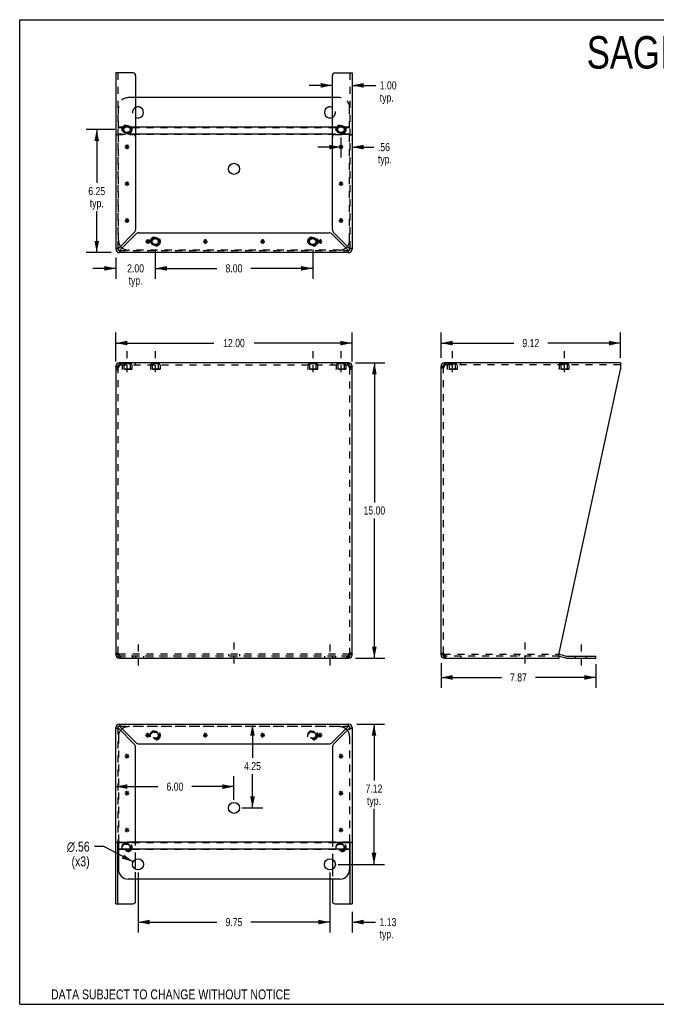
# Model space of a CAD drawing. Header units: inches. Extents: x 0 to 64.7, y 0 to 50.
# Tile 1 of 3: x 0 to 32.4, y 0 to 50. Entities that reach past the tile are written whole.
import ezdxf

# ---------------------------------------------------------------- set-up
doc = ezdxf.new("R2010")
doc.units = ezdxf.units.IN
doc.header["$LTSCALE"] = 3.558824
doc.header["$MEASUREMENT"] = 0
doc.linetypes.add('DASHED', pattern=[0.2, 0.1, -0.1])
doc.linetypes.add('HIDDEN', pattern=[0.2, 0.1, -0.1])
doc.layers.get('0').update_dxf_attribs({"linetype": 'CONTINUOUS'})
doc.layers.add('DEFAULT_2', color=8, linetype='HIDDEN')
doc.layers.add('DIMENSIONS', color=7, linetype='CONTINUOUS')
doc.styles.get("Standard").update_dxf_attribs({"font": 'txt', "width": 0.8})
doc.styles.add('TEXTSTYLE_1', font='gdt', dxfattribs={"width": 0.8})
doc.dimstyles.new('DIMSTYLE_1', dxfattribs={"dimtxt": 0.411765, "dimasz": 0.588235, "dimexe": 0.09, "dimexo": 0.07, "dimgap": 0.035, "dimtad": 0, "dimtih": 1, "dimtoh": 1, "dimzin": 4, "dimdsep": 46, "dimtxsty": 'Standard', "dimblk": '_FILLED', "dimblk1": '_FILLED', "dimblk2": '_FILLED', "dimcen": 0.09, "dimadec": 0, "dimazin": 0, "dimtfac": 1, "dimtofl": 0, "dimtmove": 0, "dimatfit": 3, "dimldrblk": '_FILLED', "dimfxl": 1, "dimtolj": 1, "dimtzin": 4, "dimarcsym": 0})
doc.dimstyles.new('DIMSTYLE_2', dxfattribs={"dimtxt": 0.5, "dimasz": 0.588235, "dimexe": 0.09, "dimexo": 0.07, "dimgap": 0.09, "dimtad": 0, "dimtih": 1, "dimtoh": 1, "dimzin": 4, "dimdsep": 46, "dimtxsty": 'Standard', "dimblk": '_FILLED', "dimblk1": '_FILLED', "dimblk2": '_FILLED', "dimcen": 0.09, "dimadec": 0, "dimazin": 0, "dimtfac": 1, "dimtofl": 0, "dimtmove": 0, "dimatfit": 3, "dimldrblk": '_FILLED', "dimfxl": 1, "dimtolj": 1, "dimtzin": 4, "dimarcsym": 0})

# ---------------------------------------------------------------- blocks, each defined once
blk = doc.blocks.new('_FILLED')
at = {"color": 0, "linetype": 'ByBlock'}
blk.add_solid([(0, 0), (-1, 0.2), (-1, -0.2)], dxfattribs=at)
blk = doc.blocks.new('*D1')
at = {"layer": 'DIMENSIONS', "color": 2, "linetype": 'Continuous'}
for p, q in [((4.89, 32.649), (4.89, 34.108)), ((16.89, 32.649), (16.89, 34.108)), ((4.89, 33.578), (9.861, 33.578)), ((16.89, 33.578), (11.919, 33.578))]:
    blk.add_line(p, q, dxfattribs=at)
at = {"layer": 'DIMENSIONS', "color": 2, "linetype": 'Continuous', "xscale": 0.5882352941, "yscale": 0.5882352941, "zscale": 0.5882352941, "rotation": 180}
blk.add_blockref('_FILLED', (4.89, 33.578), dxfattribs=at)
at = {"layer": 'DIMENSIONS', "color": 2, "linetype": 'Continuous', "xscale": 0.5882352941, "yscale": 0.5882352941, "zscale": 0.5882352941}
blk.add_blockref('_FILLED', (16.89, 33.578), dxfattribs=at)
at = {"layer": 'DIMENSIONS', "color": 2, "linetype": 'Continuous', "insert": (10.89, 33.784), "char_height": 0.4118, "width": 1.64706, "attachment_point": 2, "line_spacing_factor": 0.9}
blk.add_mtext('12.00', dxfattribs=at)
blk = doc.blocks.new('*D2')
at = {"layer": 'DIMENSIONS', "color": 2, "linetype": 'Continuous'}
for p, q in [((17.059, 32.578), (18.554, 32.578)), ((18.024, 32.578), (18.024, 25.489)), ((18.024, 17.578), (18.024, 24.666)), ((17.059, 17.578), (18.554, 17.578))]:
    blk.add_line(p, q, dxfattribs=at)
at = {"layer": 'DIMENSIONS', "color": 2, "linetype": 'Continuous', "xscale": 0.5882352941, "yscale": 0.5882352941, "zscale": 0.5882352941}
for p, rotation in [((18.024, 32.578), 90), ((18.024, 17.578), 270)]:
    blk.add_blockref('_FILLED', p, dxfattribs=dict(at, rotation=rotation))
at = {"layer": 'DIMENSIONS', "color": 2, "linetype": 'Continuous', "insert": (18.024, 25.283), "char_height": 0.4118, "width": 1.64706, "attachment_point": 2, "line_spacing_factor": 0.9}
blk.add_mtext('15.00', dxfattribs=at)
blk = doc.blocks.new('*D3')
at = {"layer": 'DIMENSIONS', "color": 2, "linetype": 'Continuous'}
for p, q in [((21.412, 32.823), (21.412, 34.108)), ((30.535, 32.823), (30.535, 34.108)), ((21.412, 33.578), (25.109, 33.578)), ((30.535, 33.578), (26.838, 33.578))]:
    blk.add_line(p, q, dxfattribs=at)
at = {"layer": 'DIMENSIONS', "color": 2, "linetype": 'Continuous', "xscale": 0.5882352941, "yscale": 0.5882352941, "zscale": 0.5882352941, "rotation": 180}
blk.add_blockref('_FILLED', (21.412, 33.578), dxfattribs=at)
at = {"layer": 'DIMENSIONS', "color": 2, "linetype": 'Continuous', "xscale": 0.5882352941, "yscale": 0.5882352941, "zscale": 0.5882352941}
blk.add_blockref('_FILLED', (30.535, 33.578), dxfattribs=at)
at = {"layer": 'DIMENSIONS', "color": 2, "linetype": 'Continuous', "insert": (25.974, 33.784), "char_height": 0.4118, "width": 1.31765, "attachment_point": 2, "line_spacing_factor": 0.9}
blk.add_mtext('9.12', dxfattribs=at)
blk = doc.blocks.new('*D4')
at = {"layer": 'DIMENSIONS', "color": 2, "linetype": 'Continuous'}
for p, q in [((21.412, 17.332), (21.412, 16.07)), ((29.281, 17.272), (29.281, 16.07)), ((21.412, 16.599), (24.482, 16.599)), ((29.281, 16.599), (26.211, 16.599))]:
    blk.add_line(p, q, dxfattribs=at)
at = {"layer": 'DIMENSIONS', "color": 2, "linetype": 'Continuous', "xscale": 0.5882352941, "yscale": 0.5882352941, "zscale": 0.5882352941, "rotation": 180}
blk.add_blockref('_FILLED', (21.412, 16.599), dxfattribs=at)
at = {"layer": 'DIMENSIONS', "color": 2, "linetype": 'Continuous', "xscale": 0.5882352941, "yscale": 0.5882352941, "zscale": 0.5882352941}
blk.add_blockref('_FILLED', (29.281, 16.599), dxfattribs=at)
at = {"layer": 'DIMENSIONS', "color": 2, "linetype": 'Continuous', "insert": (25.346, 16.805), "char_height": 0.4118, "width": 1.31765, "attachment_point": 2, "line_spacing_factor": 0.9}
blk.add_mtext('7.87', dxfattribs=at)
blk = doc.blocks.new('*D5')
at = {"layer": 'DIMENSIONS', "color": 2, "linetype": 'Continuous'}
for p, q in [((11.831, 14.226), (11.831, 12.512)), ((11.831, 9.974), (11.831, 11.688)), ((11.302, 9.974), (12.361, 9.974))]:
    blk.add_line(p, q, dxfattribs=at)
at = {"layer": 'DIMENSIONS', "color": 2, "linetype": 'Continuous', "xscale": 0.5882352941, "yscale": 0.5882352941, "zscale": 0.5882352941}
for p, rotation in [((11.831, 14.226), 90), ((11.831, 9.974), 270)]:
    blk.add_blockref('_FILLED', p, dxfattribs=dict(at, rotation=rotation))
at = {"layer": 'DIMENSIONS', "color": 2, "linetype": 'Continuous', "insert": (11.831, 12.306), "char_height": 0.4118, "width": 1.31765, "attachment_point": 2, "line_spacing_factor": 0.9}
blk.add_mtext('4.25', dxfattribs=at)
blk = doc.blocks.new('*D6')
at = {"layer": 'DIMENSIONS', "color": 2, "linetype": 'Continuous'}
for p, q in [((10.89, 10.386), (10.89, 11.584)), ((4.89, 11.055), (7.025, 11.055)), ((10.89, 11.055), (8.755, 11.055))]:
    blk.add_line(p, q, dxfattribs=at)
at = {"layer": 'DIMENSIONS', "color": 2, "linetype": 'Continuous', "xscale": 0.5882352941, "yscale": 0.5882352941, "zscale": 0.5882352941, "rotation": 180}
blk.add_blockref('_FILLED', (4.89, 11.055), dxfattribs=at)
at = {"layer": 'DIMENSIONS', "color": 2, "linetype": 'Continuous', "xscale": 0.5882352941, "yscale": 0.5882352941, "zscale": 0.5882352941}
blk.add_blockref('_FILLED', (10.89, 11.055), dxfattribs=at)
at = {"layer": 'DIMENSIONS', "color": 2, "linetype": 'Continuous', "insert": (7.89, 11.26), "char_height": 0.4118, "width": 1.31765, "attachment_point": 2, "line_spacing_factor": 0.9}
blk.add_mtext('6.00', dxfattribs=at)
blk = doc.blocks.new('*D7')
at = {"layer": 'DIMENSIONS', "color": 2, "linetype": 'Continuous'}
for p, q in [((15.765, 6.695), (15.765, 3.646)), ((16.89, 4.691), (16.89, 3.646)), ((15.765, 4.175), (14.589, 4.175)), ((16.89, 4.175), (18.081, 4.175))]:
    blk.add_line(p, q, dxfattribs=at)
at = {"layer": 'DIMENSIONS', "color": 2, "linetype": 'Continuous', "xscale": 0.5882352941, "yscale": 0.5882352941, "zscale": 0.5882352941}
blk.add_blockref('_FILLED', (15.765, 4.175), dxfattribs=at)
at = {"layer": 'DIMENSIONS', "color": 2, "linetype": 'Continuous', "xscale": 0.5882352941, "yscale": 0.5882352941, "zscale": 0.5882352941, "rotation": 180}
blk.add_blockref('_FILLED', (16.89, 4.175), dxfattribs=at)
at = {"layer": 'DIMENSIONS', "color": 2, "linetype": 'Continuous', "insert": (18.287, 4.381), "char_height": 0.4118, "width": 1.31765, "attachment_point": 1, "line_spacing_factor": 0.9}
blk.add_mtext('1.13\\Ptyp.', dxfattribs=at)
blk = doc.blocks.new('*D8')
at = {"layer": 'DIMENSIONS', "color": 2, "linetype": 'Continuous'}
for p, q in [((6.015, 6.695), (6.015, 3.646)), ((15.765, 6.695), (15.765, 3.646)), ((6.015, 4.175), (10.025, 4.175)), ((15.765, 4.175), (11.755, 4.175))]:
    blk.add_line(p, q, dxfattribs=at)
at = {"layer": 'DIMENSIONS', "color": 2, "linetype": 'Continuous', "xscale": 0.5882352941, "yscale": 0.5882352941, "zscale": 0.5882352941, "rotation": 180}
blk.add_blockref('_FILLED', (6.015, 4.175), dxfattribs=at)
at = {"layer": 'DIMENSIONS', "color": 2, "linetype": 'Continuous', "xscale": 0.5882352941, "yscale": 0.5882352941, "zscale": 0.5882352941}
blk.add_blockref('_FILLED', (15.765, 4.175), dxfattribs=at)
at = {"layer": 'DIMENSIONS', "color": 2, "linetype": 'Continuous', "insert": (10.89, 4.381), "char_height": 0.4118, "width": 1.31765, "attachment_point": 2, "line_spacing_factor": 0.9}
blk.add_mtext('9.75', dxfattribs=at)
blk = doc.blocks.new('*D9')
at = {"layer": 'DIMENSIONS', "color": 2, "linetype": 'Continuous'}
for p, q in [((17.135, 14.226), (18.535, 14.226)), ((18.006, 14.226), (18.006, 11.364)), ((18.006, 7.107), (18.006, 9.923)), ((16.177, 7.107), (18.535, 7.107))]:
    blk.add_line(p, q, dxfattribs=at)
at = {"layer": 'DIMENSIONS', "color": 2, "linetype": 'Continuous', "xscale": 0.5882352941, "yscale": 0.5882352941, "zscale": 0.5882352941}
for p, rotation in [((18.006, 14.226), 90), ((18.006, 7.107), 270)]:
    blk.add_blockref('_FILLED', p, dxfattribs=dict(at, rotation=rotation))
at = {"layer": 'DIMENSIONS', "color": 2, "linetype": 'Continuous', "insert": (18.006, 11.158), "char_height": 0.4118, "width": 1.31765, "attachment_point": 2, "line_spacing_factor": 0.9}
blk.add_mtext('7.12\\Ptyp.', dxfattribs=at)
blk = doc.blocks.new('*D10')
at = {"layer": 'DIMENSIONS', "color": 2, "linetype": 'Continuous'}
for p, q in [((4.269, 8.008), (3.806, 8.008)), ((5.765, 7.236), (4.269, 8.008))]:
    blk.add_line(p, q, dxfattribs=at)
at = {"layer": 'DIMENSIONS', "color": 2, "linetype": 'Continuous', "xscale": 0.5882352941, "yscale": 0.5882352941, "zscale": 0.5882352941, "rotation": 332.6934381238}
blk.add_blockref('_FILLED', (5.765, 7.236), dxfattribs=at)
at = {"layer": 'DIMENSIONS', "color": 2, "linetype": 'Continuous', "insert": (3.556, 8.258), "char_height": 0.5, "width": 1.86667, "attachment_point": 3, "line_spacing_factor": 0.9, "style": 'TEXTSTYLE_1'}
blk.add_mtext('{\\Fgdt;n}\\Ftxt;.56\\P(x3)', dxfattribs=at)
blk = doc.blocks.new('*D11')
at = {"layer": 'DIMENSIONS', "color": 2, "linetype": 'Continuous'}
for p, q in [((4.834, 44.423), (3.387, 44.423)), ((3.916, 44.423), (3.916, 41.71)), ((3.916, 38.173), (3.916, 40.269)), ((4.645, 38.173), (3.387, 38.173))]:
    blk.add_line(p, q, dxfattribs=at)
at = {"layer": 'DIMENSIONS', "color": 2, "linetype": 'Continuous', "xscale": 0.5882352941, "yscale": 0.5882352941, "zscale": 0.5882352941}
for p, rotation in [((3.916, 44.423), 90), ((3.916, 38.173), 270)]:
    blk.add_blockref('_FILLED', p, dxfattribs=dict(at, rotation=rotation))
at = {"layer": 'DIMENSIONS', "color": 2, "linetype": 'Continuous', "insert": (3.916, 41.504), "char_height": 0.4118, "width": 1.31765, "attachment_point": 2, "line_spacing_factor": 0.9}
blk.add_mtext('6.25\\Ptyp.', dxfattribs=at)
blk = doc.blocks.new('*D12')
at = {"layer": 'DIMENSIONS', "color": 2, "linetype": 'Continuous'}
for p, q in [((6.89, 38.324), (6.89, 36.843)), ((4.89, 37.928), (4.89, 36.843)), ((4.89, 37.372), (3.714, 37.372)), ((6.89, 37.372), (8.066, 37.372))]:
    blk.add_line(p, q, dxfattribs=at)
at = {"layer": 'DIMENSIONS', "color": 2, "linetype": 'Continuous', "xscale": 0.5882352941, "yscale": 0.5882352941, "zscale": 0.5882352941}
blk.add_blockref('_FILLED', (4.89, 37.372), dxfattribs=at)
at = {"layer": 'DIMENSIONS', "color": 2, "linetype": 'Continuous', "xscale": 0.5882352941, "yscale": 0.5882352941, "zscale": 0.5882352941, "rotation": 180}
blk.add_blockref('_FILLED', (6.89, 37.372), dxfattribs=at)
at = {"layer": 'DIMENSIONS', "color": 2, "linetype": 'Continuous', "insert": (5.89, 37.578), "char_height": 0.4118, "width": 1.31765, "attachment_point": 2, "line_spacing_factor": 0.9}
blk.add_mtext('2.00\\Ptyp.', dxfattribs=at)
blk = doc.blocks.new('*D13')
at = {"layer": 'DIMENSIONS', "color": 2, "linetype": 'Continuous'}
for p, q in [((6.89, 38.324), (6.89, 36.843)), ((14.89, 38.324), (14.89, 36.843)), ((6.89, 37.372), (10.025, 37.372)), ((14.89, 37.372), (11.755, 37.372))]:
    blk.add_line(p, q, dxfattribs=at)
at = {"layer": 'DIMENSIONS', "color": 2, "linetype": 'Continuous', "xscale": 0.5882352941, "yscale": 0.5882352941, "zscale": 0.5882352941, "rotation": 180}
blk.add_blockref('_FILLED', (6.89, 37.372), dxfattribs=at)
at = {"layer": 'DIMENSIONS', "color": 2, "linetype": 'Continuous', "xscale": 0.5882352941, "yscale": 0.5882352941, "zscale": 0.5882352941}
blk.add_blockref('_FILLED', (14.89, 37.372), dxfattribs=at)
at = {"layer": 'DIMENSIONS', "color": 2, "linetype": 'Continuous', "insert": (10.89, 37.578), "char_height": 0.4118, "width": 1.31765, "attachment_point": 2, "line_spacing_factor": 0.9}
blk.add_mtext('8.00', dxfattribs=at)
blk = doc.blocks.new('*D14')
at = {"layer": 'DIMENSIONS', "color": 2, "linetype": 'Continuous'}
for p, q in [((16.328, 44.012), (16.328, 43.001)), ((16.328, 43.53), (15.151, 43.53)), ((16.89, 43.53), (18, 43.53))]:
    blk.add_line(p, q, dxfattribs=at)
at = {"layer": 'DIMENSIONS', "color": 2, "linetype": 'Continuous', "xscale": 0.5882352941, "yscale": 0.5882352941, "zscale": 0.5882352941}
blk.add_blockref('_FILLED', (16.328, 43.53), dxfattribs=at)
at = {"layer": 'DIMENSIONS', "color": 2, "linetype": 'Continuous', "xscale": 0.5882352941, "yscale": 0.5882352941, "zscale": 0.5882352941, "rotation": 180}
blk.add_blockref('_FILLED', (16.89, 43.53), dxfattribs=at)
at = {"layer": 'DIMENSIONS', "color": 2, "linetype": 'Continuous', "insert": (18.206, 43.736), "char_height": 0.4118, "width": 1.31765, "attachment_point": 1, "line_spacing_factor": 0.9}
blk.add_mtext('.56\\Ptyp.', dxfattribs=at)
blk = doc.blocks.new('*D15')
at = {"layer": 'DIMENSIONS', "color": 2, "linetype": 'Continuous'}
for p, q in [((15.89, 46.664), (14.714, 46.664)), ((16.89, 46.664), (18.091, 46.664))]:
    blk.add_line(p, q, dxfattribs=at)
at = {"layer": 'DIMENSIONS', "color": 2, "linetype": 'Continuous', "xscale": 0.5882352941, "yscale": 0.5882352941, "zscale": 0.5882352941}
blk.add_blockref('_FILLED', (15.89, 46.664), dxfattribs=at)
at = {"layer": 'DIMENSIONS', "color": 2, "linetype": 'Continuous', "xscale": 0.5882352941, "yscale": 0.5882352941, "zscale": 0.5882352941, "rotation": 180}
blk.add_blockref('_FILLED', (16.89, 46.664), dxfattribs=at)
at = {"layer": 'DIMENSIONS', "color": 2, "linetype": 'Continuous', "insert": (18.297, 46.87), "char_height": 0.4118, "width": 1.31765, "attachment_point": 1, "line_spacing_factor": 0.9}
blk.add_mtext('1.00\\Ptyp.', dxfattribs=at)

msp = doc.modelspace()

# ---------------------------------------------------------------- linework, layer by layer
at = {"color": 7, "linetype": 'Continuous'}
for p, q in [((0, 0), (0, 50)), ((0, 50), (64.706, 50)), ((4.985, 38.34), (4.994, 38.34)), ((5.056, 38.277), (5.056, 38.269)), ((16.724, 38.269), (16.724, 38.277)), ((16.786, 38.34), (16.795, 38.34)), ((5.056, 32.578), (5.056, 32.474)), ((16.724, 32.578), (16.724, 32.474)), ((21.579, 32.578), (21.579, 32.474)), ((4.89, 32.411), (4.994, 32.411)), ((5.075, 32.474), (5.056, 32.474)), ((16.724, 32.474), (16.705, 32.474)), ((16.784, 32.384), (16.782, 32.373)), ((16.786, 32.411), (16.89, 32.411)), ((21.412, 32.411), (21.516, 32.411)), ((21.597, 32.474), (21.579, 32.474)), ((4.994, 17.744), (4.89, 17.744)), ((4.996, 17.771), (4.998, 17.782)), ((5.015, 17.698), (5.015, 17.77)), ((5.056, 17.682), (5.075, 17.682)), ((5.056, 17.578), (5.056, 17.682)), ((16.705, 17.682), (16.724, 17.682)), ((16.724, 17.578), (16.724, 17.682)), ((16.765, 17.698), (16.765, 17.77)), ((16.89, 17.744), (16.786, 17.744)), ((21.516, 17.744), (21.412, 17.744)), ((21.518, 17.771), (21.52, 17.782)), ((21.539, 17.696), (21.539, 17.769)), ((21.579, 17.682), (21.597, 17.682)), ((21.579, 17.578), (21.579, 17.682)), ((27.412, 17.677), (27.751, 17.586)), ((27.794, 17.58), (29.281, 17.58)), ((29.281, 17.58), (29.281, 17.684)), ((4.994, 14.059), (4.985, 14.059)), ((5.056, 14.13), (5.056, 14.122)), ((16.724, 14.122), (16.724, 14.13)), ((16.795, 14.059), (16.786, 14.059)), ((6.4, 13.663), (6.63, 13.663)), ((6.434, 13.582), (6.596, 13.744)), ((6.596, 13.582), (6.434, 13.744)), ((6.515, 13.548), (6.515, 13.778)), ((9.317, 13.663), (9.547, 13.663)), ((9.35, 13.582), (9.513, 13.744)), ((9.513, 13.582), (9.35, 13.744)), ((9.432, 13.548), (9.432, 13.778)), ((12.233, 13.663), (12.463, 13.663)), ((12.267, 13.582), (12.43, 13.744)), ((12.43, 13.582), (12.267, 13.744)), ((12.348, 13.548), (12.348, 13.778)), ((15.15, 13.663), (15.38, 13.663)), ((15.184, 13.582), (15.346, 13.744)), ((15.346, 13.582), (15.184, 13.744)), ((15.265, 13.548), (15.265, 13.778)), ((5.337, 12.601), (5.567, 12.601)), ((5.371, 12.519), (5.534, 12.682)), ((5.534, 12.519), (5.371, 12.682)), ((5.452, 12.486), (5.452, 12.716)), ((16.213, 12.601), (16.443, 12.601)), ((16.246, 12.519), (16.409, 12.682)), ((16.246, 12.682), (16.409, 12.519)), ((16.328, 12.486), (16.328, 12.716)), ((5.337, 10.726), (5.567, 10.726)), ((5.371, 10.644), (5.534, 10.807)), ((5.534, 10.644), (5.371, 10.807)), ((5.452, 10.611), (5.452, 10.841)), ((16.213, 10.726), (16.443, 10.726)), ((16.246, 10.644), (16.409, 10.807)), ((16.246, 10.807), (16.409, 10.644)), ((16.328, 10.611), (16.328, 10.841)), ((5.337, 8.851), (5.567, 8.851)), ((5.534, 8.769), (5.371, 8.932)), ((5.371, 8.769), (5.534, 8.932)), ((5.452, 8.736), (5.452, 8.966)), ((16.213, 8.851), (16.443, 8.851)), ((16.246, 8.932), (16.409, 8.769)), ((16.246, 8.769), (16.409, 8.932)), ((16.328, 8.736), (16.328, 8.966)), ((4.994, 5.102), (4.994, 8.226)), ((5.015, 8.226), (5.015, 6.857)), ((15.968, 8.235), (5.812, 8.235)), ((16.765, 8.226), (16.765, 6.857)), ((16.786, 8.226), (16.786, 5.102)), ((16.765, 7.886), (5.015, 7.886)), ((5.89, 6.856), (5.89, 7.358)), ((15.89, 7.358), (15.89, 6.856)), ((16.265, 6.357), (5.515, 6.357)), ((5.89, 5.227), (5.89, 6.357)), ((15.89, 6.357), (15.89, 5.227)), ((4.89, 5.102), (5.765, 5.102)), ((16.015, 5.102), (16.89, 5.102)), ((0, 0), (64.706, 0))]:
    msp.add_line(p, q, dxfattribs=at)
at = {"color": 3, "linetype": 'Continuous'}
for p, q in [((4.89, 47.297), (4.89, 38.34)), ((5.765, 47.297), (4.89, 47.297)), ((5.89, 47.172), (5.89, 39.341)), ((15.89, 39.341), (15.89, 47.172)), ((16.015, 47.297), (16.89, 47.297)), ((16.89, 47.297), (16.89, 38.34)), ((15.89, 46.042), (5.89, 46.042)), ((5.557, 44.54), (5.348, 44.54)), ((15.89, 44.54), (5.89, 44.54)), ((16.432, 44.54), (16.224, 44.54)), ((15.89, 44.191), (5.89, 44.191)), ((5.826, 39.185), (5.056, 38.416)), ((5.133, 38.34), (5.902, 39.109)), ((6.057, 39.173), (15.723, 39.173)), ((15.878, 39.109), (16.647, 38.34)), ((16.724, 38.416), (15.954, 39.185)), ((16.724, 38.173), (5.056, 38.173)), ((16.724, 32.578), (5.056, 32.578)), ((30.535, 32.578), (21.579, 32.578)), ((30.535, 32.578), (30.535, 32.237)), ((4.89, 32.411), (4.89, 17.744)), ((5.056, 32.411), (5.064, 32.437)), ((16.716, 32.437), (16.724, 32.411)), ((16.89, 17.744), (16.89, 32.411)), ((21.412, 17.744), (21.412, 32.411)), ((21.579, 32.411), (21.586, 32.437)), ((27.412, 17.826), (30.535, 32.237)), ((5.064, 17.718), (5.056, 17.744)), ((5.056, 17.578), (16.724, 17.578)), ((16.724, 17.744), (16.716, 17.718)), ((21.586, 17.718), (21.579, 17.744)), ((21.579, 17.578), (27.412, 17.578)), ((27.412, 17.578), (27.412, 17.826)), ((27.429, 17.78), (27.778, 17.686)), ((27.794, 17.684), (29.281, 17.684)), ((4.89, 5.102), (4.89, 14.059)), ((5.056, 14.226), (16.724, 14.226)), ((5.902, 13.29), (5.133, 14.059)), ((16.647, 14.059), (15.878, 13.29)), ((16.89, 14.059), (16.89, 5.102)), ((5.056, 13.983), (5.826, 13.214)), ((15.954, 13.214), (16.724, 13.983)), ((5.89, 8.351), (5.89, 13.058)), ((6.057, 13.226), (15.723, 13.226)), ((15.89, 13.058), (15.89, 8.351)), ((4.89, 8.226), (5.765, 8.226)), ((16.015, 8.226), (16.89, 8.226))]:
    msp.add_line(p, q, dxfattribs=at)
at = {"color": 2, "linetype": 'DASHED'}
for p, q in [((5.452, 33.166), (5.452, 31.885)), ((6.89, 33.166), (6.89, 31.885)), ((14.89, 33.166), (14.89, 31.885)), ((16.328, 33.166), (16.328, 31.885)), ((21.975, 33.166), (21.975, 31.885)), ((27.662, 33.166), (27.662, 31.885)), ((6.015, 18.272), (6.015, 16.992)), ((10.89, 18.374), (10.89, 17.093)), ((15.765, 18.272), (15.765, 16.992)), ((25.664, 18.374), (25.664, 17.093)), ((28.531, 18.272), (28.531, 16.992))]:
    msp.add_line(p, q, dxfattribs=at)
at = {"color": 3, "linetype": 'Continuous'}
for points in [[(4.981, 38.393), (4.959, 38.386), (4.939, 38.378), (4.922, 38.37), (4.908, 38.363), (4.898, 38.355), (4.892, 38.348), (4.89, 38.34)], [(5.056, 38.416), (5.03, 38.409), (5.005, 38.401), (4.981, 38.393)], [(5.056, 38.173), (5.064, 38.176), (5.072, 38.182), (5.079, 38.192), (5.087, 38.205), (5.095, 38.222), (5.102, 38.242)], [(5.102, 38.242), (5.11, 38.264), (5.117, 38.289), (5.125, 38.314), (5.133, 38.34)], [(16.647, 38.34), (16.655, 38.314), (16.663, 38.289), (16.67, 38.264)], [(16.67, 38.264), (16.678, 38.242), (16.685, 38.222), (16.693, 38.205), (16.701, 38.192), (16.708, 38.182), (16.716, 38.176), (16.724, 38.173)], [(16.821, 38.386), (16.799, 38.393), (16.775, 38.401), (16.75, 38.409), (16.724, 38.416)], [(16.89, 38.34), (16.888, 38.348), (16.882, 38.355), (16.872, 38.363), (16.858, 38.37), (16.841, 38.378), (16.821, 38.386)], [(5.064, 32.437), (5.072, 32.462), (5.079, 32.487), (5.087, 32.509), (5.095, 32.529)], [(5.095, 32.529), (5.102, 32.546), (5.11, 32.559), (5.117, 32.569), (5.125, 32.575), (5.133, 32.578)], [(16.647, 32.578), (16.655, 32.575), (16.663, 32.569), (16.67, 32.559), (16.678, 32.546), (16.685, 32.529)], [(16.685, 32.529), (16.693, 32.509), (16.701, 32.487), (16.708, 32.462), (16.716, 32.437)], [(21.586, 32.437), (21.594, 32.462), (21.601, 32.487), (21.609, 32.509), (21.617, 32.529)], [(21.617, 32.529), (21.624, 32.546), (21.632, 32.559), (21.639, 32.569), (21.647, 32.575), (21.655, 32.578)], [(4.939, 32.329), (4.924, 32.342), (4.912, 32.356), (4.903, 32.37), (4.896, 32.384), (4.891, 32.397), (4.89, 32.411)], [(5.056, 32.411), (5.035, 32.397), (5.013, 32.384), (4.993, 32.37), (4.973, 32.356), (4.955, 32.342), (4.939, 32.329)], [(16.841, 32.329), (16.825, 32.342), (16.807, 32.356), (16.787, 32.37), (16.767, 32.384), (16.745, 32.397), (16.724, 32.411)], [(16.89, 32.411), (16.889, 32.397), (16.884, 32.384), (16.877, 32.37), (16.868, 32.356), (16.856, 32.342), (16.841, 32.329)], [(21.461, 32.329), (21.446, 32.342), (21.434, 32.356), (21.425, 32.37), (21.418, 32.384), (21.413, 32.397), (21.412, 32.411)], [(21.579, 32.411), (21.557, 32.397), (21.535, 32.384), (21.515, 32.37), (21.495, 32.356), (21.477, 32.342), (21.461, 32.329)], [(4.89, 17.744), (4.891, 17.758), (4.896, 17.771), (4.903, 17.785), (4.912, 17.799), (4.924, 17.813), (4.939, 17.826)], [(4.939, 17.826), (4.955, 17.813), (4.973, 17.799), (4.993, 17.785), (5.013, 17.771), (5.035, 17.758), (5.056, 17.744)], [(5.095, 17.626), (5.087, 17.646), (5.079, 17.668), (5.072, 17.693), (5.064, 17.718)], [(5.133, 17.578), (5.125, 17.58), (5.117, 17.586), (5.11, 17.596), (5.102, 17.609), (5.095, 17.626)], [(16.685, 17.626), (16.678, 17.609), (16.67, 17.596), (16.663, 17.586), (16.655, 17.58), (16.647, 17.578)], [(16.716, 17.718), (16.708, 17.693), (16.701, 17.668), (16.693, 17.646), (16.685, 17.626)], [(16.724, 17.744), (16.745, 17.758), (16.767, 17.771), (16.787, 17.785), (16.807, 17.799), (16.825, 17.813), (16.841, 17.826)], [(16.841, 17.826), (16.856, 17.813), (16.868, 17.799), (16.877, 17.785), (16.884, 17.771), (16.889, 17.758), (16.89, 17.744)], [(21.412, 17.744), (21.413, 17.758), (21.418, 17.771), (21.425, 17.785), (21.434, 17.799), (21.446, 17.813), (21.461, 17.826)], [(21.461, 17.826), (21.477, 17.813), (21.495, 17.799), (21.515, 17.785), (21.535, 17.771), (21.557, 17.758), (21.579, 17.744)], [(21.617, 17.626), (21.609, 17.646), (21.601, 17.668), (21.594, 17.693), (21.586, 17.718)], [(21.655, 17.578), (21.647, 17.58), (21.639, 17.586), (21.632, 17.596), (21.624, 17.609), (21.617, 17.626)], [(4.89, 14.059), (4.892, 14.051), (4.898, 14.044), (4.908, 14.036), (4.922, 14.029), (4.939, 14.021), (4.959, 14.013)], [(4.959, 14.013), (4.981, 14.006), (5.005, 13.998), (5.03, 13.99), (5.056, 13.983)], [(5.11, 14.135), (5.102, 14.157), (5.095, 14.177), (5.087, 14.194), (5.079, 14.207), (5.072, 14.217), (5.064, 14.223), (5.056, 14.226)], [(5.133, 14.059), (5.125, 14.085), (5.117, 14.11), (5.11, 14.135)], [(16.678, 14.157), (16.67, 14.135), (16.663, 14.11), (16.655, 14.085), (16.647, 14.059)], [(16.724, 14.226), (16.716, 14.223), (16.708, 14.217), (16.701, 14.207), (16.693, 14.194), (16.685, 14.177), (16.678, 14.157)], [(16.724, 13.983), (16.75, 13.99), (16.775, 13.998), (16.799, 14.006)], [(16.799, 14.006), (16.821, 14.013), (16.841, 14.021), (16.858, 14.029), (16.872, 14.036), (16.882, 14.044), (16.888, 14.051), (16.89, 14.059)]]:
    msp.add_lwpolyline(points, dxfattribs=at)
at = {"color": 7, "linetype": 'Continuous'}
for points in [[(5.056, 38.416), (5.047, 38.409), (5.037, 38.401), (5.028, 38.393), (5.02, 38.386), (5.012, 38.378), (5.006, 38.37), (5.001, 38.363), (4.997, 38.355), (4.995, 38.348), (4.994, 38.34)], [(5.056, 38.277), (5.064, 38.278), (5.072, 38.281), (5.079, 38.284), (5.087, 38.289)], [(5.087, 38.289), (5.095, 38.296), (5.102, 38.303), (5.11, 38.312), (5.117, 38.321), (5.125, 38.33), (5.133, 38.34)], [(16.647, 38.34), (16.655, 38.33), (16.663, 38.321), (16.67, 38.312), (16.678, 38.303), (16.685, 38.296), (16.693, 38.289), (16.701, 38.284), (16.708, 38.281), (16.716, 38.278), (16.724, 38.277)], [(16.774, 38.37), (16.768, 38.378), (16.76, 38.386), (16.752, 38.393), (16.743, 38.401), (16.733, 38.409), (16.724, 38.416)], [(16.786, 38.34), (16.785, 38.348), (16.783, 38.355), (16.779, 38.363), (16.774, 38.37)], [(4.998, 32.373), (4.996, 32.384), (4.995, 32.397), (4.994, 32.411)], [(16.786, 32.411), (16.785, 32.397), (16.784, 32.384)], [(21.52, 32.373), (21.518, 32.384), (21.517, 32.397), (21.516, 32.411)], [(4.994, 17.744), (4.995, 17.758), (4.996, 17.771)], [(16.782, 17.782), (16.784, 17.771), (16.785, 17.758), (16.786, 17.744)], [(21.516, 17.744), (21.517, 17.758), (21.518, 17.771)], [(4.994, 14.059), (4.995, 14.051), (4.997, 14.044), (5.001, 14.036), (5.006, 14.029)], [(5.006, 14.029), (5.012, 14.021), (5.02, 14.013), (5.028, 14.006), (5.037, 13.998), (5.047, 13.99), (5.056, 13.983)], [(5.133, 14.059), (5.125, 14.069), (5.117, 14.078), (5.11, 14.087), (5.102, 14.096), (5.095, 14.103), (5.087, 14.11), (5.079, 14.115), (5.072, 14.118), (5.064, 14.121), (5.056, 14.122)], [(16.693, 14.11), (16.685, 14.103), (16.678, 14.096), (16.67, 14.087), (16.663, 14.078), (16.655, 14.069), (16.647, 14.059)], [(16.724, 14.122), (16.716, 14.121), (16.708, 14.118), (16.701, 14.115), (16.693, 14.11)], [(16.724, 13.983), (16.733, 13.99), (16.743, 13.998), (16.752, 14.006), (16.76, 14.013), (16.768, 14.021), (16.774, 14.029), (16.779, 14.036), (16.783, 14.044), (16.785, 14.051), (16.786, 14.059)]]:
    msp.add_lwpolyline(points, dxfattribs=at)
at = {"color": 3, "linetype": 'Continuous'}
for centre, radius in [((5.452, 44.423), 0.206), ((16.328, 44.423), 0.206), ((10.89, 42.425), 0.281), ((6.89, 38.736), 0.206), ((14.89, 38.736), 0.206)]:
    msp.add_circle(centre, radius, dxfattribs=at)
at = {"color": 7, "linetype": 'Continuous'}
for centre, radius in [((5.452, 44.423), 0.166), ((5.452, 44.423), 0.156), ((16.328, 44.423), 0.166), ((16.328, 44.423), 0.156), ((6.89, 38.736), 0.166), ((6.89, 38.736), 0.156), ((14.89, 38.736), 0.166), ((14.89, 38.736), 0.156), ((10.89, 9.974), 0.281), ((6.015, 7.107), 0.281), ((15.765, 7.107), 0.281)]:
    msp.add_circle(centre, radius, dxfattribs=at)
at = {"color": 3, "linetype": 'Continuous'}
for centre, radius, start, end in [((5.765, 47.172), 0.125, 0, 90), ((16.015, 47.172), 0.125, 90, 180), ((6.015, 45.292), 0.281, 243.5295, 116.4705), ((15.765, 45.292), 0.281, 63.5295, 296.4705), ((5.67, 39.341), 0.22, 315, 360), ((6.057, 38.953), 0.22, 90, 135), ((15.723, 38.953), 0.22, 45, 90), ((16.11, 39.341), 0.22, 180, 225), ((5.056, 38.34), 0.167, 180, 270), ((5.515, 38.8), 0.5, 218.9359, 231.3055), ((16.265, 38.8), 0.5, 308.6945, 321.0641), ((16.724, 38.34), 0.167, 270, 360), ((5.056, 32.411), 0.167, 90, 180), ((16.724, 32.411), 0.167, 0, 90), ((21.579, 32.411), 0.167, 90, 180), ((5.056, 17.744), 0.167, 180, 270), ((16.724, 17.744), 0.167, 270, 360), ((21.579, 17.744), 0.167, 180, 270), ((27.386, 17.619), 0.167, 75, 81.039), ((27.794, 17.747), 0.0625, 255, 270), ((5.056, 14.059), 0.167, 90, 180), ((16.724, 14.059), 0.167, 0, 90), ((5.67, 13.058), 0.22, 0, 45), ((6.057, 13.446), 0.22, 225, 270), ((15.723, 13.446), 0.22, 270, 315), ((16.11, 13.058), 0.22, 135, 180), ((5.765, 8.351), 0.125, 270, 360), ((16.015, 8.351), 0.125, 180, 270)]:
    msp.add_arc(centre, radius, start, end, dxfattribs=at)
at = {"color": 7, "linetype": 'Continuous'}
for centre, radius, start, end in [((5.056, 38.34), 0.0625, 180, 270), ((16.724, 38.34), 0.0625, 270, 360), ((5.056, 32.411), 0.0625, 90, 180), ((16.724, 32.411), 0.0625, 0, 90), ((21.579, 32.411), 0.0625, 90, 180), ((5.056, 17.744), 0.0625, 180, 270), ((16.724, 17.744), 0.0625, 270, 360), ((21.579, 17.744), 0.0625, 180, 270), ((27.794, 17.747), 0.167, 255, 270), ((5.056, 14.059), 0.0625, 90, 180), ((16.724, 14.059), 0.0625, 0, 90), ((5.515, 13.599), 0.5, 128.6945, 141.0641), ((16.265, 13.599), 0.5, 38.9359, 51.3055), ((5.515, 6.857), 0.5, 180, 270), ((16.265, 6.857), 0.5, 270, 360), ((5.765, 5.227), 0.125, 270, 360), ((16.015, 5.227), 0.125, 180, 270)]:
    msp.add_arc(centre, radius, start, end, dxfattribs=at)
at = {"layer": 'DEFAULT_2', "color": 8, "linetype": 'HIDDEN'}
for p, q in [((4.994, 47.297), (4.994, 38.34)), ((16.786, 47.297), (16.786, 38.34)), ((5.89, 46.042), (5.515, 46.042)), ((16.265, 46.042), (15.89, 46.042)), ((5.015, 38.8), (5.015, 45.542)), ((16.765, 38.8), (16.765, 45.542)), ((5.348, 44.54), (5.015, 44.54)), ((16.765, 44.513), (5.015, 44.513)), ((5.89, 44.54), (5.557, 44.54)), ((16.224, 44.54), (15.89, 44.54)), ((16.765, 44.54), (16.432, 44.54)), ((4.89, 44.173), (5.765, 44.173)), ((5.89, 44.191), (5.015, 44.191)), ((16.765, 44.164), (5.015, 44.164)), ((16.765, 44.191), (15.89, 44.191)), ((16.015, 44.173), (16.89, 44.173)), ((5.337, 43.548), (5.567, 43.548)), ((5.371, 43.467), (5.534, 43.63)), ((5.534, 43.467), (5.371, 43.63)), ((5.452, 43.663), (5.452, 43.433)), ((16.213, 43.548), (16.443, 43.548)), ((16.246, 43.467), (16.409, 43.63)), ((16.409, 43.467), (16.246, 43.63)), ((16.328, 43.663), (16.328, 43.433)), ((5.337, 41.673), (5.567, 41.673)), ((5.534, 41.592), (5.371, 41.755)), ((5.371, 41.592), (5.534, 41.755)), ((5.452, 41.788), (5.452, 41.558)), ((16.213, 41.673), (16.443, 41.673)), ((16.409, 41.592), (16.246, 41.755)), ((16.246, 41.592), (16.409, 41.755)), ((16.328, 41.788), (16.328, 41.558)), ((5.337, 39.798), (5.567, 39.798)), ((5.534, 39.717), (5.371, 39.88)), ((5.371, 39.717), (5.534, 39.88)), ((5.452, 39.913), (5.452, 39.683)), ((16.213, 39.798), (16.443, 39.798)), ((16.409, 39.717), (16.246, 39.88)), ((16.246, 39.717), (16.409, 39.88)), ((16.328, 39.913), (16.328, 39.683)), ((6.4, 38.736), (6.63, 38.736)), ((6.596, 38.655), (6.434, 38.817)), ((6.434, 38.655), (6.596, 38.817)), ((6.515, 38.851), (6.515, 38.621)), ((9.317, 38.736), (9.547, 38.736)), ((9.513, 38.655), (9.35, 38.817)), ((9.35, 38.655), (9.513, 38.817)), ((9.432, 38.851), (9.432, 38.621)), ((12.233, 38.736), (12.463, 38.736)), ((12.43, 38.655), (12.267, 38.817)), ((12.267, 38.655), (12.43, 38.817)), ((12.348, 38.851), (12.348, 38.621)), ((15.15, 38.736), (15.38, 38.736)), ((15.346, 38.655), (15.184, 38.817)), ((15.184, 38.655), (15.346, 38.817)), ((15.265, 38.851), (15.265, 38.621)), ((5.056, 38.277), (16.724, 38.277)), ((16.265, 38.3), (5.515, 38.3)), ((5.133, 32.578), (5.133, 32.474)), ((5.246, 32.578), (5.246, 32.474)), ((5.246, 32.528), (5.246, 32.474)), ((5.658, 32.528), (5.246, 32.528)), ((5.296, 32.518), (5.286, 32.528)), ((5.296, 32.518), (5.296, 32.254)), ((5.608, 32.518), (5.296, 32.518)), ((5.608, 32.518), (5.618, 32.528)), ((5.608, 32.518), (5.608, 32.254)), ((5.658, 32.528), (5.658, 32.474)), ((5.659, 32.578), (5.659, 32.474)), ((5.89, 32.474), (5.89, 32.578)), ((6.683, 32.578), (6.683, 32.474)), ((6.684, 32.528), (6.684, 32.474)), ((7.096, 32.528), (6.684, 32.528)), ((6.734, 32.518), (6.724, 32.528)), ((6.734, 32.518), (6.734, 32.254)), ((7.046, 32.518), (6.734, 32.518)), ((7.046, 32.518), (7.056, 32.528)), ((7.046, 32.518), (7.046, 32.254)), ((7.096, 32.578), (7.096, 32.474)), ((7.096, 32.528), (7.096, 32.474)), ((14.684, 32.578), (14.684, 32.474)), ((14.684, 32.528), (14.684, 32.474)), ((15.096, 32.528), (14.684, 32.528)), ((14.734, 32.518), (14.724, 32.528)), ((14.734, 32.518), (14.734, 32.254)), ((15.046, 32.518), (14.734, 32.518)), ((15.046, 32.518), (15.056, 32.528)), ((15.046, 32.518), (15.046, 32.254)), ((15.096, 32.528), (15.096, 32.474)), ((15.097, 32.578), (15.097, 32.474)), ((15.89, 32.474), (15.89, 32.578)), ((16.121, 32.578), (16.121, 32.474)), ((16.122, 32.528), (16.122, 32.474)), ((16.534, 32.528), (16.122, 32.528)), ((16.172, 32.518), (16.162, 32.528)), ((16.172, 32.518), (16.172, 32.254)), ((16.484, 32.518), (16.172, 32.518)), ((16.484, 32.518), (16.494, 32.528)), ((16.484, 32.518), (16.484, 32.254)), ((16.534, 32.578), (16.534, 32.474)), ((16.534, 32.528), (16.534, 32.474)), ((16.647, 32.578), (16.647, 32.474)), ((21.655, 32.578), (21.655, 32.474)), ((21.768, 32.474), (21.768, 32.578)), ((21.769, 32.528), (21.769, 32.474)), ((21.769, 32.528), (22.181, 32.528)), ((21.819, 32.518), (21.809, 32.528)), ((21.819, 32.518), (21.819, 32.254)), ((22.131, 32.518), (21.819, 32.518)), ((22.131, 32.518), (22.141, 32.528)), ((22.131, 32.518), (22.131, 32.254)), ((22.181, 32.474), (22.181, 32.578)), ((22.181, 32.528), (22.181, 32.474)), ((22.412, 32.474), (22.412, 32.578)), ((27.456, 32.474), (27.456, 32.578)), ((27.456, 32.528), (27.456, 32.474)), ((27.456, 32.528), (27.868, 32.528)), ((27.506, 32.518), (27.496, 32.528)), ((27.506, 32.518), (27.506, 32.254)), ((27.818, 32.518), (27.506, 32.518)), ((27.818, 32.518), (27.828, 32.528)), ((27.818, 32.518), (27.818, 32.254)), ((27.868, 32.528), (27.868, 32.474)), ((27.869, 32.474), (27.869, 32.578)), ((4.89, 32.237), (4.994, 32.237)), ((4.939, 32.329), (5.012, 32.329)), ((4.994, 32.411), (4.994, 17.744)), ((5.075, 32.474), (16.705, 32.474)), ((5.202, 32.474), (5.202, 32.254)), ((5.212, 32.244), (5.202, 32.254)), ((5.702, 32.254), (5.202, 32.254)), ((5.692, 32.244), (5.212, 32.244)), ((5.296, 32.254), (5.286, 32.244)), ((5.608, 32.254), (5.618, 32.244)), ((5.692, 32.244), (5.702, 32.254)), ((5.702, 32.474), (5.702, 32.254)), ((6.64, 32.474), (6.64, 32.254)), ((6.65, 32.244), (6.64, 32.254)), ((7.14, 32.254), (6.64, 32.254)), ((7.13, 32.244), (6.65, 32.244)), ((6.734, 32.254), (6.724, 32.244)), ((7.046, 32.254), (7.056, 32.244)), ((7.13, 32.244), (7.14, 32.254)), ((7.14, 32.474), (7.14, 32.254)), ((14.64, 32.474), (14.64, 32.254)), ((15.14, 32.254), (14.64, 32.254)), ((14.65, 32.244), (14.64, 32.254)), ((15.13, 32.244), (14.65, 32.244)), ((14.734, 32.254), (14.724, 32.244)), ((15.046, 32.254), (15.056, 32.244)), ((15.13, 32.244), (15.14, 32.254)), ((15.14, 32.474), (15.14, 32.254)), ((16.078, 32.474), (16.078, 32.254)), ((16.578, 32.254), (16.078, 32.254)), ((16.088, 32.244), (16.078, 32.254)), ((16.568, 32.244), (16.088, 32.244)), ((16.172, 32.254), (16.162, 32.244)), ((16.484, 32.254), (16.494, 32.244)), ((16.568, 32.244), (16.578, 32.254)), ((16.578, 32.474), (16.578, 32.254)), ((16.841, 32.329), (16.768, 32.329)), ((16.786, 17.744), (16.786, 32.411)), ((16.89, 32.237), (16.786, 32.237)), ((21.461, 32.329), (21.534, 32.329)), ((21.516, 32.411), (21.516, 17.744)), ((21.52, 32.373), (21.521, 32.37)), ((21.521, 32.37), (21.524, 32.356)), ((21.524, 32.356), (21.529, 32.342)), ((21.529, 32.342), (21.534, 32.329)), ((21.555, 32.37), (21.563, 32.384)), ((30.535, 32.474), (21.597, 32.474)), ((21.725, 32.474), (21.725, 32.254)), ((21.735, 32.244), (21.725, 32.254)), ((22.225, 32.254), (21.725, 32.254)), ((22.215, 32.244), (21.735, 32.244)), ((21.819, 32.254), (21.809, 32.244)), ((22.131, 32.254), (22.141, 32.244)), ((22.215, 32.244), (22.225, 32.254)), ((22.225, 32.474), (22.225, 32.254)), ((27.412, 32.474), (27.412, 32.254)), ((27.422, 32.244), (27.412, 32.254)), ((27.912, 32.254), (27.412, 32.254)), ((27.902, 32.244), (27.422, 32.244)), ((27.506, 32.254), (27.496, 32.244)), ((27.818, 32.254), (27.828, 32.244)), ((27.902, 32.244), (27.912, 32.254)), ((27.912, 32.474), (27.912, 32.254)), ((4.89, 17.826), (5.012, 17.826)), ((16.765, 17.786), (5.015, 17.786)), ((5.015, 17.77), (5.015, 17.786)), ((5.015, 17.58), (5.015, 17.698)), ((16.765, 17.684), (5.015, 17.684)), ((5.056, 17.682), (5.015, 17.682)), ((16.765, 17.58), (5.015, 17.58)), ((16.705, 17.682), (5.075, 17.682)), ((5.133, 17.578), (5.133, 17.682)), ((5.734, 17.684), (5.734, 17.58)), ((5.89, 17.682), (5.89, 17.578)), ((6.296, 17.684), (6.296, 17.58)), ((10.609, 17.786), (10.609, 17.682)), ((11.171, 17.786), (11.171, 17.682)), ((15.484, 17.684), (15.484, 17.58)), ((15.89, 17.682), (15.89, 17.578)), ((16.046, 17.684), (16.046, 17.58)), ((16.647, 17.578), (16.647, 17.682)), ((16.765, 17.682), (16.724, 17.682)), ((16.765, 17.77), (16.765, 17.786)), ((16.765, 17.58), (16.765, 17.698)), ((16.89, 17.826), (16.768, 17.826)), ((21.461, 17.826), (21.534, 17.826)), ((21.521, 17.785), (21.52, 17.782)), ((21.539, 17.786), (27.386, 17.786)), ((21.539, 17.769), (21.539, 17.786)), ((21.539, 17.682), (21.539, 17.696)), ((21.579, 17.682), (21.539, 17.682)), ((21.563, 17.771), (21.555, 17.785)), ((27.412, 17.682), (21.597, 17.682)), ((21.655, 17.578), (21.655, 17.682)), ((22.412, 17.682), (22.412, 17.578)), ((25.382, 17.682), (25.382, 17.786)), ((25.945, 17.682), (25.945, 17.786)), ((27.402, 17.679), (27.412, 17.677)), ((28.249, 17.58), (28.249, 17.684)), ((28.812, 17.58), (28.812, 17.684)), ((4.994, 14.059), (4.994, 8.226)), ((5.056, 14.122), (16.724, 14.122)), ((16.265, 14.099), (5.515, 14.099)), ((16.786, 8.226), (16.786, 14.059)), ((5.015, 13.599), (5.015, 8.226)), ((16.765, 13.599), (16.765, 8.226)), ((5.812, 8.235), (5.015, 8.235)), ((16.765, 8.208), (5.015, 8.208)), ((5.89, 7.358), (5.89, 8.351)), ((15.89, 8.351), (15.89, 7.358)), ((16.765, 8.235), (15.968, 8.235)), ((16.765, 7.859), (5.015, 7.859)), ((5.89, 6.357), (5.89, 6.856)), ((15.89, 6.856), (15.89, 6.357))]:
    msp.add_line(p, q, dxfattribs=at)
for points in [[(5.012, 32.329), (5.007, 32.342), (5.002, 32.356), (4.999, 32.37), (4.998, 32.373)], [(5.056, 32.411), (5.048, 32.397), (5.04, 32.384), (5.033, 32.37), (5.025, 32.356), (5.018, 32.342), (5.012, 32.329)], [(5.056, 32.411), (5.064, 32.421), (5.072, 32.43), (5.079, 32.439), (5.087, 32.448), (5.095, 32.455), (5.102, 32.462), (5.11, 32.467), (5.117, 32.47), (5.125, 32.473), (5.133, 32.474)], [(16.647, 32.474), (16.655, 32.473), (16.663, 32.47), (16.67, 32.467), (16.678, 32.462), (16.685, 32.455), (16.693, 32.448), (16.701, 32.439), (16.708, 32.43), (16.716, 32.421), (16.724, 32.411)], [(16.768, 32.329), (16.762, 32.342), (16.755, 32.356), (16.747, 32.37), (16.74, 32.384), (16.732, 32.397), (16.724, 32.411)], [(16.782, 32.373), (16.781, 32.37), (16.778, 32.356), (16.773, 32.342), (16.768, 32.329)], [(21.555, 32.37), (21.547, 32.356), (21.54, 32.342), (21.534, 32.329)], [(21.579, 32.411), (21.57, 32.397), (21.562, 32.384)], [(21.594, 32.43), (21.586, 32.421), (21.579, 32.411)], [(21.624, 32.462), (21.617, 32.455), (21.609, 32.448), (21.601, 32.439), (21.594, 32.43)], [(21.655, 32.474), (21.647, 32.473), (21.639, 32.47), (21.632, 32.467), (21.624, 32.462)], [(4.998, 17.782), (4.999, 17.785), (5.002, 17.799), (5.007, 17.813), (5.012, 17.826)], [(5.012, 17.826), (5.018, 17.813), (5.025, 17.799), (5.033, 17.785), (5.04, 17.771), (5.048, 17.758), (5.056, 17.744)], [(5.133, 17.682), (5.125, 17.682), (5.117, 17.685), (5.11, 17.688), (5.102, 17.693), (5.095, 17.7), (5.087, 17.707), (5.079, 17.716), (5.072, 17.725), (5.064, 17.734), (5.056, 17.744)], [(16.724, 17.744), (16.716, 17.734), (16.708, 17.725), (16.701, 17.716), (16.693, 17.707), (16.685, 17.7), (16.678, 17.693), (16.67, 17.688), (16.663, 17.685), (16.655, 17.682), (16.647, 17.682)], [(16.724, 17.744), (16.732, 17.758), (16.74, 17.771), (16.747, 17.785), (16.755, 17.799), (16.762, 17.813), (16.768, 17.826)], [(16.768, 17.826), (16.773, 17.813), (16.778, 17.799), (16.781, 17.785), (16.782, 17.782)], [(21.534, 17.826), (21.529, 17.813), (21.524, 17.799), (21.521, 17.785)], [(21.534, 17.826), (21.54, 17.813), (21.547, 17.799), (21.555, 17.785)], [(21.562, 17.771), (21.57, 17.758), (21.579, 17.744)], [(21.579, 17.744), (21.586, 17.734), (21.594, 17.725)], [(21.594, 17.725), (21.601, 17.716), (21.609, 17.707)], [(21.655, 17.682), (21.647, 17.682), (21.639, 17.685), (21.632, 17.688), (21.624, 17.693), (21.617, 17.7), (21.609, 17.707)]]:
    msp.add_lwpolyline(points, dxfattribs=at)
for centre, radius in [((5.452, 44.423), 0.25), ((5.452, 44.423), 0.24), ((5.452, 44.423), 0.206), ((16.328, 44.423), 0.25), ((16.328, 44.423), 0.24), ((16.328, 44.423), 0.206), ((6.89, 38.736), 0.25), ((6.89, 38.736), 0.24), ((6.89, 38.736), 0.206), ((14.89, 38.736), 0.25), ((14.89, 38.736), 0.24), ((14.89, 38.736), 0.206), ((6.89, 13.663), 0.25), ((6.89, 13.663), 0.24), ((6.89, 13.663), 0.206), ((6.89, 13.663), 0.206), ((6.89, 13.663), 0.166), ((6.89, 13.663), 0.156), ((14.89, 13.663), 0.25), ((14.89, 13.663), 0.24), ((14.89, 13.663), 0.206), ((14.89, 13.663), 0.206), ((14.89, 13.663), 0.166), ((14.89, 13.663), 0.156), ((5.452, 7.976), 0.25), ((5.452, 7.976), 0.24), ((5.452, 7.976), 0.206), ((5.452, 7.976), 0.206), ((5.452, 7.976), 0.166), ((5.452, 7.976), 0.156), ((16.328, 7.976), 0.25), ((16.328, 7.976), 0.24), ((16.328, 7.976), 0.206), ((16.328, 7.976), 0.206), ((16.328, 7.976), 0.166), ((16.328, 7.976), 0.156)]:
    msp.add_circle(centre, radius, dxfattribs=at)
for centre, radius, start, end in [((5.515, 45.542), 0.5, 90, 180), ((16.265, 45.542), 0.5, 0, 90), ((6.015, 45.292), 0.281, 116.4705, 243.5295), ((15.765, 45.292), 0.281, 296.4705, 63.5295), ((5.765, 44.048), 0.125, 0, 90), ((16.015, 44.048), 0.125, 90, 180), ((5.515, 38.8), 0.5, 180, 218.9359), ((16.265, 38.8), 0.5, 321.0641, 360), ((5.515, 38.8), 0.5, 231.3055, 270), ((16.265, 38.8), 0.5, 270, 308.6945), ((27.386, 17.619), 0.167, 81.039, 90), ((27.386, 17.619), 0.0625, 75, 90), ((5.515, 13.599), 0.5, 90, 128.6945), ((16.265, 13.599), 0.5, 51.3055, 90), ((5.515, 13.599), 0.5, 141.0641, 180), ((16.265, 13.599), 0.5, 0, 38.9359)]:
    msp.add_arc(centre, radius, start, end, dxfattribs=at)

# ---------------------------------------------------------------- texts
at = {"layer": 'DIMENSIONS', "color": 2, "linetype": 'Continuous', "attachment_point": 2, "line_spacing_factor": 0.9}
for s, insert, char_height, width in [('SAGINAW CONTROL & ENGINEERING\\PSCE-FK1512SS', (44.775, 49.164), 1.64706, 38.21176), ('DATA SUBJECT TO CHANGE WITHOUT NOTICE', (7.669, 0.753), 0.5, 14.8)]:
    msp.add_mtext(s, dxfattribs=dict(at, insert=insert, char_height=char_height, width=width))

# ---------------------------------------------------------------- dimensions: what is measured, and where the dimension line sits
at = {"layer": 'DIMENSIONS', "color": 2, "linetype": 'Continuous'}
for base, p1, p2, picture, middle in [((16.89, 46.664), (15.89, 47.172), (16.89, 47.297), '*D15', (18.956, 46.355)), ((6.89, 37.372), (4.89, 37.998), (6.89, 38.394), '*D12', (5.89, 37.064))]:
    dim = msp.add_linear_dim(base=base, p1=p1, p2=p2, text='<>\\Ptyp.', dimstyle='DIMSTYLE_1', dxfattribs=at)
    dim.commit()
    dim.dimension.update_dxf_attribs({"geometry": picture, "text_midpoint": middle, "dimtype": 160})
for base, p1, p2, angle, picture, middle in [((16.328, 43.53), (16.89, 47.297), (16.328, 42.931), 180, '*D14', (18.865, 43.221)), ((3.916, 44.423), (4.715, 38.173), (4.904, 44.423), 90, '*D11', (3.916, 40.99)), ((18.006, 7.107), (17.065, 14.226), (16.107, 7.107), 270, '*D9', (18.006, 10.644)), ((15.76501, 4.17509), (16.89003, 3.57568), (15.76501, 6.76516), 180, '*D7', (18.94572, 3.86627))]:
    dim = msp.add_linear_dim(base=base, p1=p1, p2=p2, angle=angle, text='<>\\Ptyp.', dimstyle='DIMSTYLE_1', dxfattribs=at)
    dim.commit()
    dim.dimension.update_dxf_attribs({"geometry": picture, "text_midpoint": middle, "dimtype": 160})
for base, p1, p2, picture, middle in [((14.89, 37.372), (6.89, 38.394), (14.89, 38.394), '*D13', (10.89, 37.372)), ((30.535, 33.578), (21.412, 32.753), (30.535, 32.753), '*D3', (25.974, 33.578)), ((29.281, 16.599), (21.412, 17.402), (29.281, 17.342), '*D4', (25.346, 16.599)), ((10.89, 11.055), (4.89, 8.226), (10.89, 10.316), '*D6', (7.89, 11.055))]:
    dim = msp.add_linear_dim(base=base, p1=p1, p2=p2, dimstyle='DIMSTYLE_1', dxfattribs=at)
    dim.commit()
    dim.dimension.update_dxf_attribs({"geometry": picture, "text_midpoint": middle, "dimtype": 160})
for base, p1, p2, angle, picture, middle in [((4.89, 33.578), (16.89, 32.579), (4.89, 32.579), 180, '*D1', (10.89, 33.578)), ((18.024, 17.578), (16.989, 32.578), (16.989, 17.578), 270, '*D2', (18.024, 25.078)), ((11.831, 9.974), (16.724, 14.226), (11.232, 9.974), 270, '*D5', (11.831, 12.1)), ((6.015, 4.175), (15.765, 6.765), (6.015, 6.765), 180, '*D8', (10.89, 4.175))]:
    dim = msp.add_linear_dim(base=base, p1=p1, p2=p2, angle=angle, dimstyle='DIMSTYLE_1', dxfattribs=at)
    dim.commit()
    dim.dimension.update_dxf_attribs({"geometry": picture, "text_midpoint": middle, "dimtype": 160})
dim = msp.add_diameter_dim_2p(p1=(5.765, 7.236), p2=(6.265, 6.978), text='<>\\P(x3)', dimstyle='DIMSTYLE_2', dxfattribs=at)
dim.commit()
dim.dimension.update_dxf_attribs({"geometry": '*D10', "text_midpoint": (2.623, 7.633), "dimtype": 163})

doc.saveas('drawing.dxf')
